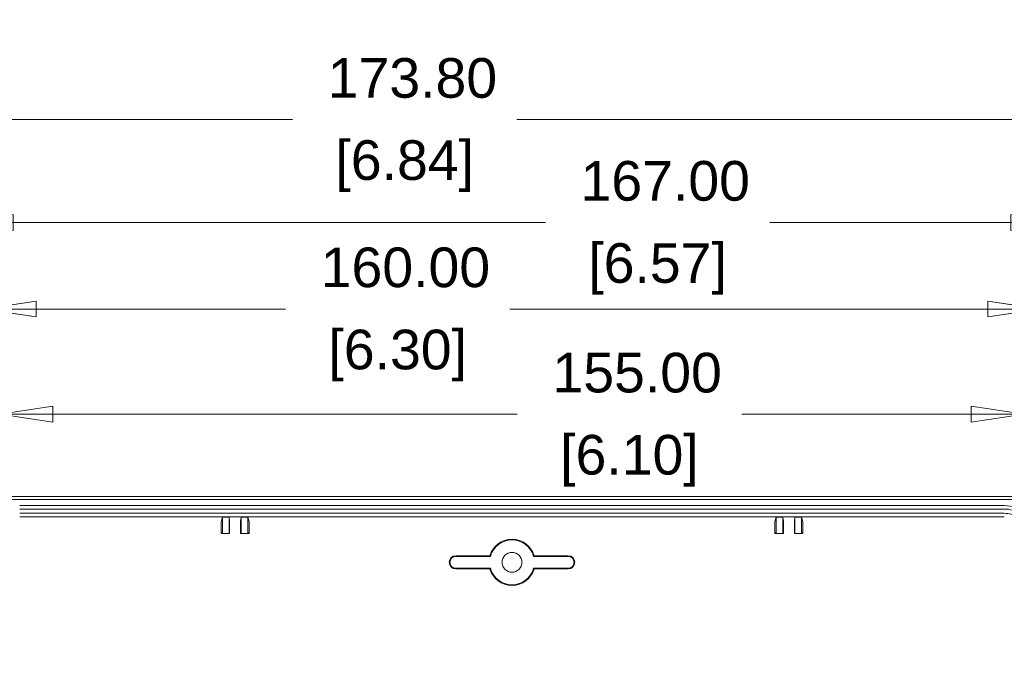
# Model space of a CAD drawing. Header units: millimetres. Extents: x 18 to 1100, y 18 to 846.
# Tile 5 of 25: x 151 to 300, y 253 to 352. Entities that reach past the tile are written whole.
import ezdxf

# ---------------------------------------------------------------- set-up
doc = ezdxf.new("R2010")
doc.units = ezdxf.units.MM
doc.header["$LTSCALE"] = 4
doc.layers.add('Dimension (ANSI)', color=7, linetype='Continuous', lineweight=9)
doc.layers.add('Visible (ANSI)', color=7, linetype='Continuous', lineweight=9)
doc.styles.add('Note Text (ANSI)', font='arial.ttf')
doc.dimstyles.new('Default - mm (ANSI)', dxfattribs={"dimscale": 4, "dimtxt": 1.5, "dimasz": 2, "dimexe": 3.175, "dimexo": 1, "dimgap": 0.8, "dimtad": 0, "dimtih": 1, "dimtoh": 1, "dimrnd": 1e-08, "dimzin": 4, "dimdsep": 46, "dimtxsty": 'Note Text (ANSI)', "dimblk": 'Filled-1', "dimcen": 0.09, "dimdle": 10, "dimclrd": 256, "dimclre": 256, "dimclrt": 256, "dimadec": 1, "dimazin": 0, "dimtfac": 2.032, "dimtofl": 0, "dimtmove": 0, "dimatfit": 3, "dimfxl": 1, "dimtolj": 1, "dimtzin": 0, "dimlwd": -1, "dimlwe": -1, "dimarcsym": 0})

# ---------------------------------------------------------------- blocks, each defined once
blk = doc.blocks.new('Filled-1')
at = {"color": 0}
for p, q in [((0, 0), (-1, 0.15)), ((-1, 0.15), (-1, -0.15)), ((-1, 0), (0, 0)), ((-1, -0.15), (0, 0))]:
    blk.add_line(p, q, dxfattribs=at)
at = {"color": 0, "flags": 128}
blk.add_lwpolyline([(-1, -0.15), (0, 0), (-1, 0.15), (-1, -0.15)], dxfattribs=at)
at = {"color": 0}
blk.add_solid([(-1, -0.15), (0, 0), (-1, 0.15), (-1, -0.15)], dxfattribs=at)
blk = doc.blocks.new('*D20')
at = {"layer": 'Defpoints', "color": 0, "transparency": 16777216}
for p in [(312.54, 336.74), (138.74, 254.68), (312.54, 254.68)]:
    blk.add_point(p, dxfattribs=at)
at = {"layer": 'Dimension (ANSI)', "transparency": 16777216}
for p, q in [((138.74, 258.68), (138.74, 349.44)), ((312.54, 258.68), (312.54, 349.44)), ((146.74, 336.74), (192.43, 336.74)), ((304.54, 336.74), (226.39, 336.74))]:
    blk.add_line(p, q, dxfattribs=at)
at = {"layer": 'Dimension (ANSI)', "transparency": 16777216, "xscale": 8, "yscale": 8, "zscale": 8, "rotation": 180}
blk.add_blockref('Filled-1', (138.74, 336.74), dxfattribs=at)
at = {"layer": 'Dimension (ANSI)', "transparency": 16777216, "xscale": 8, "yscale": 8, "zscale": 8}
blk.add_blockref('Filled-1', (312.54, 336.74), dxfattribs=at)
at = {"layer": 'Dimension (ANSI)', "transparency": 16777216, "char_height": 6, "attachment_point": 5, "style": 'Note Text (ANSI)'}
for s, insert in [('\\A1; 173.80', (209.41, 343.01)), ('\\A1;[6.84]', (209.41, 329.7))]:
    blk.add_mtext(s, dxfattribs=dict(at, insert=insert))
blk = doc.blocks.new('*D23')
at = {"layer": 'Defpoints', "color": 0, "transparency": 16777216}
for p in [(151.14, 276.58), (59.12, 102.78), (151.14, 102.78)]:
    blk.add_point(p, dxfattribs=at)
at = {"layer": 'Dimension (ANSI)', "transparency": 16777216}
for p, q in [((147.14, 276.58), (46.42, 276.58)), ((59.12, 268.58), (59.12, 232.03)), ((59.12, 110.78), (59.12, 205.41)), ((147.14, 102.78), (46.42, 102.78))]:
    blk.add_line(p, q, dxfattribs=at)
at = {"layer": 'Dimension (ANSI)', "transparency": 16777216, "xscale": 8, "yscale": 8, "zscale": 8}
for p, rotation in [((59.12, 276.58), 90), ((59.12, 102.78), 270)]:
    blk.add_blockref('Filled-1', p, dxfattribs=dict(at, rotation=rotation))
at = {"layer": 'Dimension (ANSI)', "transparency": 16777216, "char_height": 6, "attachment_point": 5, "style": 'Note Text (ANSI)'}
for s, insert in [('\\A1; 173.80', (59.12, 224.99)), ('\\A1;[6.84]', (59.12, 211.68))]:
    blk.add_mtext(s, dxfattribs=dict(at, insert=insert))
blk = doc.blocks.new('*D25')
at = {"layer": 'Defpoints', "color": 0, "transparency": 16777216}
for p in [(142.14, 321.16), (142.14, 263.28), (309.14, 263.28)]:
    blk.add_point(p, dxfattribs=at)
at = {"layer": 'Dimension (ANSI)', "transparency": 16777216}
for p, q in [((142.14, 267.28), (142.14, 333.86)), ((309.14, 267.28), (309.14, 333.86)), ((150.14, 321.16), (230.69, 321.16)), ((301.14, 321.16), (264.65, 321.16))]:
    blk.add_line(p, q, dxfattribs=at)
at = {"layer": 'Dimension (ANSI)', "transparency": 16777216, "xscale": 8, "yscale": 8, "zscale": 8, "rotation": 180}
blk.add_blockref('Filled-1', (142.14, 321.16), dxfattribs=at)
at = {"layer": 'Dimension (ANSI)', "transparency": 16777216, "xscale": 8, "yscale": 8, "zscale": 8}
blk.add_blockref('Filled-1', (309.14, 321.16), dxfattribs=at)
at = {"layer": 'Dimension (ANSI)', "transparency": 16777216, "char_height": 6, "attachment_point": 5, "style": 'Note Text (ANSI)'}
for s, insert in [('\\A1; 167.00', (247.67, 327.42)), ('\\A1;[6.57]', (247.67, 314.11))]:
    blk.add_mtext(s, dxfattribs=dict(at, insert=insert))
blk = doc.blocks.new('*D26')
at = {"layer": 'Defpoints', "color": 0, "transparency": 16777216}
for p in [(305.64, 308.05), (145.64, 247.68), (305.64, 247.68)]:
    blk.add_point(p, dxfattribs=at)
at = {"layer": 'Dimension (ANSI)', "transparency": 16777216}
for p, q in [((145.64, 251.68), (145.64, 320.75)), ((305.64, 251.68), (305.64, 320.75)), ((153.64, 308.05), (191.37, 308.05)), ((297.64, 308.05), (225.33, 308.05))]:
    blk.add_line(p, q, dxfattribs=at)
at = {"layer": 'Dimension (ANSI)', "transparency": 16777216, "xscale": 8, "yscale": 8, "zscale": 8, "rotation": 180}
blk.add_blockref('Filled-1', (145.64, 308.05), dxfattribs=at)
at = {"layer": 'Dimension (ANSI)', "transparency": 16777216, "xscale": 8, "yscale": 8, "zscale": 8}
blk.add_blockref('Filled-1', (305.64, 308.05), dxfattribs=at)
at = {"layer": 'Dimension (ANSI)', "transparency": 16777216, "char_height": 6, "attachment_point": 5, "style": 'Note Text (ANSI)'}
for s, insert in [('\\A1; 160.00', (208.35, 314.32)), ('\\A1;[6.30]', (208.35, 301.01))]:
    blk.add_mtext(s, dxfattribs=dict(at, insert=insert))
blk = doc.blocks.new('*D40')
at = {"layer": 'Defpoints', "color": 0, "transparency": 16777216}
for p in [(303.14, 292.11), (148.14, 273.58), (303.14, 273.58)]:
    blk.add_point(p, dxfattribs=at)
at = {"layer": 'Dimension (ANSI)', "transparency": 16777216}
for p, q in [((148.14, 277.58), (148.14, 304.81)), ((303.14, 277.58), (303.14, 304.81)), ((156.14, 292.11), (226.43, 292.11)), ((295.14, 292.11), (260.4, 292.11))]:
    blk.add_line(p, q, dxfattribs=at)
at = {"layer": 'Dimension (ANSI)', "transparency": 16777216, "xscale": 8, "yscale": 8, "zscale": 8, "rotation": 180}
blk.add_blockref('Filled-1', (148.14, 292.11), dxfattribs=at)
at = {"layer": 'Dimension (ANSI)', "transparency": 16777216, "xscale": 8, "yscale": 8, "zscale": 8}
blk.add_blockref('Filled-1', (303.14, 292.11), dxfattribs=at)
at = {"layer": 'Dimension (ANSI)', "transparency": 16777216, "char_height": 6, "attachment_point": 5, "style": 'Note Text (ANSI)'}
for s, insert in [('\\A1; 155.00', (243.42, 298.37)), ('\\A1;[6.10]', (243.42, 285.07))]:
    blk.add_mtext(s, dxfattribs=dict(at, insert=insert))

msp = doc.modelspace()

# ---------------------------------------------------------------- linework, layer by layer
at = {"layer": 'Visible (ANSI)'}
for p, q in [((310.6443, 279.1969), (140.6428, 279.1969)), ((310.6443, 279.1794), (140.6428, 279.1794)), ((140.6602, 279.662), (310.6269, 279.662)), ((151.1433, 278.2794), (300.1438, 278.2794)), ((151.1433, 277.7558), (300.1438, 277.7558)), ((151.1433, 277.103), (300.1438, 277.103)), ((151.1433, 276.5794), (300.1438, 276.5794)), ((181.6429, 275.8618), (181.8436, 276.5305)), ((181.8436, 276.5305), (182.8436, 276.5305)), ((181.8436, 276.5305), (181.8436, 275.7227)), ((182.8436, 276.5305), (182.9109, 275.8566)), ((182.8436, 275.7227), (182.8436, 276.5305)), ((184.5762, 275.8566), (184.6436, 276.5305)), ((184.6436, 276.5305), (185.6436, 276.5305)), ((184.6436, 275.7227), (184.6436, 276.5305)), ((185.6436, 276.5305), (185.8442, 275.8618)), ((185.6436, 276.5305), (185.6436, 275.7227)), ((265.4429, 275.8618), (265.6436, 276.5305)), ((265.6436, 276.5305), (265.6436, 275.7227)), ((265.6436, 276.5305), (266.6436, 276.5305)), ((266.6436, 276.5305), (266.7109, 275.8566)), ((266.6436, 275.7227), (266.6436, 276.5305)), ((268.3762, 275.8566), (268.4436, 276.5305)), ((268.4436, 276.5305), (269.4436, 276.5305)), ((268.4436, 275.7227), (268.4436, 276.5305)), ((269.4436, 276.5305), (269.6442, 275.8618)), ((269.4436, 276.5305), (269.4436, 275.7227)), ((181.6388, 274.0258), (181.6388, 275.0619)), ((181.8357, 274.2227), (181.6388, 274.0258)), ((182.8462, 274.2227), (182.9118, 274.0258)), ((182.9118, 275.3567), (182.9118, 274.0258)), ((184.5753, 274.0258), (184.5753, 275.3567)), ((184.6409, 274.2227), (184.5753, 274.0258)), ((185.6514, 274.2227), (185.8483, 274.0258)), ((185.8483, 275.0619), (185.8483, 274.0258)), ((265.4388, 274.0258), (265.4388, 275.0619)), ((265.6357, 274.2227), (265.4388, 274.0258)), ((266.6462, 274.2227), (266.7118, 274.0258)), ((266.7118, 275.3567), (266.7118, 274.0258)), ((268.3753, 274.0258), (268.3753, 275.3567)), ((268.4409, 274.2227), (268.3753, 274.0258)), ((269.4514, 274.2227), (269.6483, 274.0258)), ((269.6483, 275.0619), (269.6483, 274.0258)), ((182.9118, 274.0258), (181.6388, 274.0258)), ((185.8483, 274.0258), (184.5753, 274.0258)), ((266.7118, 274.0258), (265.4388, 274.0258)), ((269.6483, 274.0258), (268.3753, 274.0258)), ((217.1436, 270.6794), (222.2895, 270.6794)), ((217.1436, 270.5747), (222.3684, 270.5747)), ((228.9187, 270.5747), (234.1436, 270.5747)), ((228.9977, 270.6794), (234.1436, 270.6794)), ((222.3684, 268.7841), (217.1436, 268.7841)), ((222.2895, 268.6794), (217.1436, 268.6794)), ((234.1436, 268.7841), (228.9187, 268.7841)), ((234.1436, 268.6794), (228.9977, 268.6794))]:
    msp.add_line(p, q, dxfattribs=at)
msp.add_circle((225.6436, 269.6794), 1.5, dxfattribs=at)
for centre, radius, start, end in [((225.6436, 269.6794), 3.5, 16.60155, 163.39845), ((225.6436, 269.6794), 3.3953, 15.288619, 164.711381), ((217.1436, 269.6794), 1, 90, 270), ((217.1436, 269.6794), 0.8953, 90, 270), ((234.1436, 269.6794), 1, 270, 90), ((234.1436, 269.6794), 0.8953, 270, 90), ((225.6436, 269.6794), 3.5, 196.60155, 343.39845), ((225.6436, 269.6794), 3.3953, 195.288619, 344.711381)]:
    msp.add_arc(centre, radius, start, end, dxfattribs=at)
for centre, major_axis, ratio, start_param, end_param in [((181.643, 275.0619), (0, -0.8), 0.00523604, 3.15904588, 4.71238898), ((181.8357, 275.7227), (0, -1.5), 0.00523604, 0.00523607, 1.57079633), ((182.8462, 275.7227), (0, 1.5), 0.00174533, 1.57079633, 3.13635564), ((182.9109, 275.3567), (0, 0.5), 0.00174533, 4.71238898, 6.26572895), ((184.5762, 275.3567), (0, -0.5), 0.00174533, 3.15904901, 4.71238898), ((184.6409, 275.7227), (0, -1.5), 0.00174533, 0.00523702, 1.57079633), ((185.6514, 275.7227), (0, 1.5), 0.00523604, 1.57079633, 3.13635659), ((185.8441, 275.0619), (0, 0.8), 0.00523604, 4.71238898, 6.26573208), ((265.443, 275.0619), (0, -0.8), 0.00523604, 3.15904588, 4.71238898), ((265.6357, 275.7227), (0, -1.5), 0.00523604, 0.00523607, 1.57079633), ((266.6462, 275.7227), (0, 1.5), 0.00174533, 1.57079633, 3.13635564), ((266.7109, 275.3567), (0, 0.5), 0.00174533, 4.71238898, 6.26572895), ((268.3762, 275.3567), (0, -0.5), 0.00174533, 3.15904901, 4.71238898), ((268.4409, 275.7227), (0, -1.5), 0.00174533, 0.00523702, 1.57079633), ((269.4514, 275.7227), (0, 1.5), 0.00523604, 1.57079633, 3.13635659), ((269.6441, 275.0619), (0, 0.8), 0.00523604, 4.71238898, 6.26573208)]:
    msp.add_ellipse(centre, major_axis=major_axis, ratio=ratio, start_param=start_param, end_param=end_param, dxfattribs=at)
for points, knots in [([(300.1438, 278.2794), (300.7557, 278.2794), (301.3619, 278.1599), (302.4942, 277.6952), (303.0095, 277.3545), (303.8807, 276.4948), (304.2281, 275.9839), (304.5915, 275.1305), (304.6856, 274.8284), (304.8118, 274.2099), (304.8436, 273.8951), (304.8436, 273.5795)], [0, 0, 0, 0, 0.183589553, 0.183589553, 0.367180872, 0.367180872, 0.550776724, 0.550776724, 0.645456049, 0.645456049, 0.740135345, 0.740135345, 0.740135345, 0.740135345]), ([(300.1438, 277.7558), (300.9638, 277.7558), (302.6019, 277.2584), (304.0491, 275.4935), (304.3199, 274.1262), (304.32, 273.5795)], [3.14151655, 3.14151655, 3.14151655, 3.14151655, 3.73056517, 4.31961379, 4.71231287, 4.71231287, 4.71231287, 4.71231287]), ([(300.1438, 277.103), (300.8356, 277.103), (302.2176, 276.6833), (303.4386, 275.1943), (303.6671, 274.0407), (303.6671, 273.5795)], [3.14151655, 3.14151655, 3.14151655, 3.14151655, 3.73056517, 4.31961379, 4.71231287, 4.71231287, 4.71231287, 4.71231287])]:
    msp.add_open_spline(points, degree=3, knots=knots, dxfattribs=at)
for points in [[(222.2895, 270.6794), (222.3289, 270.6264), (222.3684, 270.5747)], [(228.9977, 270.6794), (228.9582, 270.6264), (228.9187, 270.5747)], [(222.2895, 268.6794), (222.3289, 268.7324), (222.3684, 268.7841)], [(228.9977, 268.6794), (228.9582, 268.7324), (228.9187, 268.7841)]]:
    msp.add_open_spline(points, degree=2, dxfattribs=at)

# ---------------------------------------------------------------- dimensions: what is measured, and where the dimension line sits
at = {"layer": 'Dimension (ANSI)'}
for base, p1, p2, angle, text, override, picture, middle in [((312.5436, 336.7448), (138.7436, 254.6798), (312.5436, 254.6798), 180, ' <>\\X[6.84]', {"dimgap": 0.8, "dimtih": 0, "dimtoh": 0, "dimdec": 2, "dimpost": '\\X', "dimtol": 0, "dimlim": 0, "dimtp": 0, "dimtm": 0, "dimtdec": 2, "dimatfit": 1}, '*D20', (209.4101, 336.7448)), ((142.1436, 321.1584), (309.1436, 263.2794), (142.1436, 263.2794), 180, ' <>\\X[6.57]', {"dimgap": 0.8, "dimtih": 0, "dimtoh": 0, "dimdec": 2, "dimpost": '\\X', "dimtol": 0, "dimlim": 0, "dimtp": 0, "dimtm": 0, "dimtdec": 2, "dimatfit": 1}, '*D25', (247.6676, 321.1584)), ((305.6436, 308.0517), (145.6436, 247.6794), (305.6436, 247.6794), 180, ' <>\\X[6.30]', {"dimgap": 0.8, "dimtih": 0, "dimtoh": 0, "dimdec": 2, "dimpost": '\\X', "dimtol": 0, "dimlim": 0, "dimtp": 0, "dimtm": 0, "dimtdec": 2, "dimatfit": 1}, '*D26', (208.3474, 308.0517)), ((59.1179, 102.7794), (151.1433, 276.5794), (151.1433, 102.7794), 90, ' <>\\X[6.84]', {"dimgap": 0.8, "dimdec": 2, "dimpost": '\\X', "dimtol": 0, "dimlim": 0, "dimtp": 0, "dimtm": 0, "dimtdec": 2, "dimatfit": 1}, '*D23', (59.1179, 218.7215))]:
    dim = msp.add_linear_dim(base=base, p1=p1, p2=p2, angle=angle, text=text, dimstyle='Default - mm (ANSI)', override=override, dxfattribs=at)
    dim.commit()
    dim.dimension.update_dxf_attribs({"geometry": picture, "text_midpoint": middle, "dimtype": 160})
dim = msp.add_linear_dim(base=(303.1436, 292.1111), p1=(148.1436, 273.5795), p2=(303.1436, 273.5795), text=' <>\\X[6.10]', dimstyle='Default - mm (ANSI)', override={"dimgap": 0.8, "dimtih": 0, "dimtoh": 0, "dimdec": 2, "dimpost": '\\X', "dimtol": 0, "dimlim": 0, "dimtp": 0, "dimtm": 0, "dimtdec": 2, "dimatfit": 1}, dxfattribs=at)
dim.commit()
dim.dimension.update_dxf_attribs({"geometry": '*D40', "text_midpoint": (243.4168, 292.1111), "dimtype": 160})

doc.saveas('drawing.dxf')
